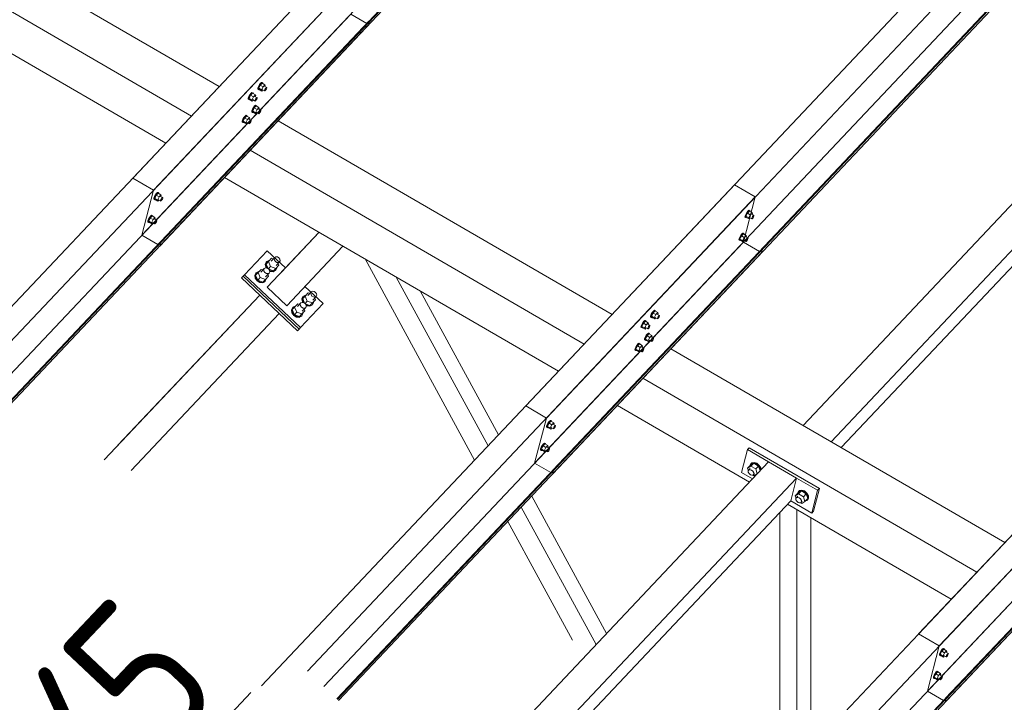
# Model space of a CAD drawing. Header units: millimetres. Extents: x -681 to 506, y -45 to 794.
# Tile 130 of 256: x -224 to -191, y 472 to 495. Entities that reach past the tile are written whole.
import ezdxf

# ---------------------------------------------------------------- set-up
doc = ezdxf.new("R2010")
doc.units = ezdxf.units.MM
doc.header["$LTSCALE"] = 0.6
doc.linetypes.add('XKITLINE00', pattern=[0])
for name, color, linetype, lineweight in [('Bolt', 7, 'Continuous', 0), ('Part', 2, 'Continuous', 0), ('PartMark', 3, 'Continuous', 0)]:
    doc.layers.add(name, color=color, linetype=linetype, lineweight=lineweight)
doc.styles.add('ISOCPEUR', font='ISOCPEUR.TTF')

msp = doc.modelspace()

# ---------------------------------------------------------------- linework, layer by layer
at = {"layer": 'Bolt', "color": 3, "linetype": 'XKITLINE00', "lineweight": 0}
for p, q in [((-215.887, 493.002), (-215.919, 492.978)), ((-215.871, 492.996), (-215.887, 493.002)), ((-216.014, 492.778), (-216.012, 492.814)), ((-216.014, 492.778), (-215.991, 492.765)), ((-215.99, 492.869), (-216.012, 492.814)), ((-215.991, 492.765), (-215.988, 492.8)), ((-215.974, 492.758), (-215.991, 492.765)), ((-215.956, 492.929), (-215.99, 492.869)), ((-215.988, 492.8), (-215.967, 492.855)), ((-215.932, 492.912), (-215.982, 492.807)), ((-215.889, 492.753), (-215.982, 492.807)), ((-215.982, 492.807), (-215.97, 492.768)), ((-215.965, 492.766), (-215.974, 492.758)), ((-215.97, 492.768), (-215.877, 492.714)), ((-215.967, 492.855), (-215.933, 492.915)), ((-215.919, 492.978), (-215.956, 492.929)), ((-215.933, 492.915), (-215.895, 492.964)), ((-215.869, 492.979), (-215.932, 492.912)), ((-215.839, 492.858), (-215.932, 492.912)), ((-215.895, 492.964), (-215.864, 492.989)), ((-215.889, 492.753), (-215.839, 492.858)), ((-215.889, 492.753), (-215.877, 492.714)), ((-215.877, 492.714), (-215.84, 492.753)), ((-215.871, 492.996), (-215.847, 492.982)), ((-215.869, 492.979), (-215.776, 492.925)), ((-215.864, 492.989), (-215.847, 492.982)), ((-215.862, 492.765), (-215.788, 492.722)), ((-215.847, 492.982), (-215.849, 492.967)), ((-215.776, 492.925), (-215.839, 492.858)), ((-215.79, 492.874), (-215.716, 492.831)), ((-215.788, 492.722), (-215.787, 492.74)), ((-215.779, 492.719), (-215.788, 492.722)), ((-215.787, 492.74), (-215.776, 492.767)), ((-215.764, 492.731), (-215.779, 492.719)), ((-215.763, 492.887), (-215.776, 492.925)), ((-215.776, 492.767), (-215.759, 492.797)), ((-215.774, 492.864), (-215.763, 492.887)), ((-215.745, 492.756), (-215.764, 492.731)), ((-215.759, 492.797), (-215.74, 492.822)), ((-215.728, 492.786), (-215.745, 492.756)), ((-215.74, 492.822), (-215.724, 492.834)), ((-215.717, 492.813), (-215.728, 492.786)), ((-215.724, 492.834), (-215.716, 492.831)), ((-215.716, 492.831), (-215.717, 492.813)), ((-216.331, 492.442), (-216.329, 492.478)), ((-216.331, 492.442), (-216.308, 492.429)), ((-216.307, 492.533), (-216.329, 492.478)), ((-216.308, 492.429), (-216.305, 492.464)), ((-216.291, 492.423), (-216.308, 492.429)), ((-216.273, 492.593), (-216.307, 492.533)), ((-216.305, 492.464), (-216.284, 492.52)), ((-216.249, 492.576), (-216.299, 492.471)), ((-216.207, 492.417), (-216.299, 492.471)), ((-216.299, 492.471), (-216.287, 492.433)), ((-216.282, 492.43), (-216.291, 492.423)), ((-216.287, 492.433), (-216.194, 492.379)), ((-216.284, 492.52), (-216.25, 492.58)), ((-216.236, 492.642), (-216.273, 492.593)), ((-216.25, 492.58), (-216.212, 492.628)), ((-216.186, 492.643), (-216.249, 492.576)), ((-216.156, 492.522), (-216.249, 492.576)), ((-216.204, 492.666), (-216.236, 492.642)), ((-216.212, 492.628), (-216.181, 492.653)), ((-216.207, 492.417), (-216.156, 492.522)), ((-216.207, 492.417), (-216.194, 492.379)), ((-216.188, 492.66), (-216.204, 492.666)), ((-216.194, 492.379), (-216.158, 492.417)), ((-216.188, 492.66), (-216.164, 492.647)), ((-216.186, 492.643), (-216.093, 492.589)), ((-216.181, 492.653), (-216.164, 492.647)), ((-216.179, 492.429), (-216.105, 492.386)), ((-216.164, 492.647), (-216.166, 492.631)), ((-216.093, 492.589), (-216.156, 492.522)), ((-216.107, 492.538), (-216.033, 492.495)), ((-216.105, 492.386), (-216.104, 492.404)), ((-216.097, 492.383), (-216.105, 492.386)), ((-216.104, 492.404), (-216.093, 492.432)), ((-216.081, 492.395), (-216.097, 492.383)), ((-216.08, 492.551), (-216.093, 492.589)), ((-216.093, 492.432), (-216.076, 492.462)), ((-216.091, 492.529), (-216.08, 492.551)), ((-216.062, 492.42), (-216.081, 492.395)), ((-216.076, 492.462), (-216.057, 492.486)), ((-216.045, 492.45), (-216.062, 492.42)), ((-216.057, 492.486), (-216.041, 492.498)), ((-216.034, 492.477), (-216.045, 492.45)), ((-216.041, 492.498), (-216.033, 492.495)), ((-216.033, 492.495), (-216.034, 492.477)), ((-216.212, 492.023), (-216.209, 492.058)), ((-216.212, 492.023), (-216.188, 492.009)), ((-216.188, 492.113), (-216.209, 492.058)), ((-216.154, 492.173), (-216.188, 492.113)), ((-216.188, 492.009), (-216.186, 492.045)), ((-216.186, 492.045), (-216.165, 492.1)), ((-216.13, 492.156), (-216.18, 492.051)), ((-216.087, 491.997), (-216.18, 492.051)), ((-216.18, 492.051), (-216.167, 492.013)), ((-216.165, 492.1), (-216.131, 492.16)), ((-216.116, 492.222), (-216.154, 492.173)), ((-216.131, 492.16), (-216.093, 492.209)), ((-216.066, 492.223), (-216.13, 492.156)), ((-216.037, 492.102), (-216.13, 492.156)), ((-216.085, 492.247), (-216.116, 492.222)), ((-216.093, 492.209), (-216.062, 492.233)), ((-216.087, 491.997), (-216.037, 492.102)), ((-216.068, 492.24), (-216.085, 492.247)), ((-216.068, 492.24), (-216.045, 492.227)), ((-216.066, 492.223), (-215.973, 492.169)), ((-216.062, 492.233), (-216.045, 492.227)), ((-216.045, 492.227), (-216.046, 492.212)), ((-215.973, 492.169), (-216.037, 492.102)), ((-215.988, 492.119), (-215.914, 492.075)), ((-215.961, 492.131), (-215.973, 492.169)), ((-215.973, 492.012), (-215.956, 492.042)), ((-215.971, 492.109), (-215.961, 492.131)), ((-215.956, 492.042), (-215.938, 492.066)), ((-215.925, 492.03), (-215.942, 492)), ((-215.938, 492.066), (-215.922, 492.079)), ((-215.915, 492.058), (-215.925, 492.03)), ((-215.922, 492.079), (-215.914, 492.075)), ((-215.914, 492.075), (-215.915, 492.058)), ((-216.529, 491.687), (-216.526, 491.722)), ((-216.505, 491.778), (-216.526, 491.722)), ((-216.471, 491.838), (-216.505, 491.778)), ((-216.505, 491.673), (-216.503, 491.709)), ((-216.503, 491.709), (-216.482, 491.764)), ((-216.447, 491.821), (-216.497, 491.715)), ((-216.404, 491.661), (-216.497, 491.715)), ((-216.497, 491.715), (-216.484, 491.677)), ((-216.482, 491.764), (-216.448, 491.824)), ((-216.433, 491.886), (-216.471, 491.838)), ((-216.448, 491.824), (-216.41, 491.873)), ((-216.383, 491.887), (-216.447, 491.821)), ((-216.354, 491.767), (-216.447, 491.821)), ((-216.402, 491.911), (-216.433, 491.886)), ((-216.41, 491.873), (-216.379, 491.897)), ((-216.404, 491.661), (-216.354, 491.767)), ((-216.385, 491.905), (-216.402, 491.911)), ((-216.385, 491.905), (-216.362, 491.891)), ((-216.383, 491.887), (-216.29, 491.834)), ((-216.379, 491.897), (-216.362, 491.891)), ((-216.362, 491.891), (-216.363, 491.876)), ((-216.29, 491.834), (-216.354, 491.767)), ((-216.305, 491.783), (-216.231, 491.74)), ((-216.278, 491.795), (-216.29, 491.834)), ((-216.29, 491.676), (-216.273, 491.706)), ((-216.288, 491.773), (-216.278, 491.795)), ((-216.273, 491.706), (-216.255, 491.73)), ((-216.242, 491.694), (-216.259, 491.664)), ((-216.255, 491.73), (-216.239, 491.743)), ((-216.232, 491.722), (-216.242, 491.694)), ((-216.239, 491.743), (-216.231, 491.74)), ((-216.231, 491.74), (-216.232, 491.722)), ((-216.172, 492.003), (-216.188, 492.009)), ((-216.162, 492.01), (-216.172, 492.003)), ((-216.167, 492.013), (-216.074, 491.959)), ((-216.087, 491.997), (-216.074, 491.959)), ((-216.074, 491.959), (-216.038, 491.997)), ((-216.06, 492.01), (-215.985, 491.967)), ((-215.985, 491.967), (-215.984, 491.984)), ((-215.977, 491.963), (-215.985, 491.967)), ((-215.984, 491.984), (-215.973, 492.012)), ((-215.961, 491.976), (-215.977, 491.963)), ((-215.942, 492), (-215.961, 491.976)), ((-216.529, 491.687), (-216.505, 491.673)), ((-216.489, 491.667), (-216.505, 491.673)), ((-216.48, 491.674), (-216.489, 491.667)), ((-216.484, 491.677), (-216.391, 491.623)), ((-216.404, 491.661), (-216.391, 491.623)), ((-216.391, 491.623), (-216.355, 491.661)), ((-216.377, 491.674), (-216.302, 491.631)), ((-216.302, 491.631), (-216.301, 491.649)), ((-216.294, 491.628), (-216.302, 491.631)), ((-216.301, 491.649), (-216.29, 491.676)), ((-216.278, 491.64), (-216.294, 491.628)), ((-216.259, 491.664), (-216.278, 491.64)), ((-219.458, 489.13), (-219.456, 489.166)), ((-219.458, 489.13), (-219.435, 489.117)), ((-219.435, 489.221), (-219.456, 489.166)), ((-219.401, 489.281), (-219.435, 489.221)), ((-219.435, 489.117), (-219.432, 489.152)), ((-219.418, 489.11), (-219.435, 489.117)), ((-219.432, 489.152), (-219.411, 489.207)), ((-219.376, 489.264), (-219.426, 489.158)), ((-219.334, 489.104), (-219.426, 489.158)), ((-219.426, 489.158), (-219.414, 489.12)), ((-219.409, 489.117), (-219.418, 489.11)), ((-219.414, 489.12), (-219.321, 489.066)), ((-219.411, 489.207), (-219.377, 489.267)), ((-219.363, 489.329), (-219.401, 489.281)), ((-219.377, 489.267), (-219.34, 489.316)), ((-219.313, 489.331), (-219.376, 489.264)), ((-219.283, 489.21), (-219.376, 489.264)), ((-219.331, 489.354), (-219.363, 489.329)), ((-219.34, 489.316), (-219.308, 489.34)), ((-219.334, 489.104), (-219.283, 489.21)), ((-219.334, 489.104), (-219.321, 489.066)), ((-219.315, 489.348), (-219.331, 489.354)), ((-219.321, 489.066), (-219.285, 489.104)), ((-219.315, 489.348), (-219.291, 489.334)), ((-219.313, 489.331), (-219.22, 489.277)), ((-219.308, 489.34), (-219.291, 489.334)), ((-219.306, 489.117), (-219.232, 489.074)), ((-219.291, 489.334), (-219.293, 489.319)), ((-219.22, 489.277), (-219.283, 489.21)), ((-219.234, 489.226), (-219.16, 489.183)), ((-219.232, 489.074), (-219.231, 489.092)), ((-219.231, 489.092), (-219.22, 489.119)), ((-219.207, 489.238), (-219.22, 489.277)), ((-219.22, 489.119), (-219.203, 489.149)), ((-219.218, 489.216), (-219.207, 489.238)), ((-219.189, 489.107), (-219.208, 489.083)), ((-219.203, 489.149), (-219.184, 489.174)), ((-219.172, 489.137), (-219.189, 489.107)), ((-219.184, 489.174), (-219.168, 489.186)), ((-219.161, 489.165), (-219.172, 489.137)), ((-219.168, 489.186), (-219.16, 489.183)), ((-219.16, 489.183), (-219.161, 489.165)), ((-219.224, 489.071), (-219.232, 489.074)), ((-219.208, 489.083), (-219.224, 489.071)), ((-199.752, 488.763), (-199.784, 488.739)), ((-199.736, 488.757), (-199.752, 488.763)), ((-219.632, 488.465), (-219.653, 488.41)), ((-219.598, 488.525), (-219.632, 488.465)), ((-219.63, 488.397), (-219.609, 488.452)), ((-219.574, 488.508), (-219.624, 488.403)), ((-219.609, 488.452), (-219.575, 488.512)), ((-219.56, 488.574), (-219.598, 488.525)), ((-219.575, 488.512), (-219.537, 488.56)), ((-219.51, 488.575), (-219.574, 488.508)), ((-219.481, 488.454), (-219.574, 488.508)), ((-219.529, 488.598), (-219.56, 488.574)), ((-219.537, 488.56), (-219.506, 488.585)), ((-219.531, 488.349), (-219.481, 488.454)), ((-219.512, 488.592), (-219.529, 488.598)), ((-219.512, 488.592), (-219.489, 488.579)), ((-219.51, 488.575), (-219.417, 488.521)), ((-219.506, 488.585), (-219.489, 488.579)), ((-219.489, 488.579), (-219.49, 488.563)), ((-219.417, 488.521), (-219.481, 488.454)), ((-219.432, 488.47), (-219.358, 488.427)), ((-219.405, 488.483), (-219.417, 488.521)), ((-219.415, 488.461), (-219.405, 488.483)), ((-199.879, 488.539), (-199.876, 488.575)), ((-199.879, 488.539), (-199.856, 488.526)), ((-199.855, 488.63), (-199.876, 488.575)), ((-199.856, 488.526), (-199.853, 488.561)), ((-199.839, 488.52), (-199.856, 488.526)), ((-199.821, 488.69), (-199.855, 488.63)), ((-199.853, 488.561), (-199.832, 488.617)), ((-199.797, 488.673), (-199.847, 488.568)), ((-199.754, 488.514), (-199.847, 488.568)), ((-199.847, 488.568), (-199.834, 488.529)), ((-199.83, 488.527), (-199.839, 488.52)), ((-199.834, 488.529), (-199.742, 488.476)), ((-199.832, 488.617), (-199.798, 488.677)), ((-199.784, 488.739), (-199.821, 488.69)), ((-199.798, 488.677), (-199.76, 488.725)), ((-199.734, 488.74), (-199.797, 488.673)), ((-199.704, 488.619), (-199.797, 488.673)), ((-199.76, 488.725), (-199.729, 488.75)), ((-199.754, 488.514), (-199.704, 488.619)), ((-199.754, 488.514), (-199.742, 488.476)), ((-199.742, 488.476), (-199.705, 488.514)), ((-199.736, 488.757), (-199.712, 488.743)), ((-199.734, 488.74), (-199.641, 488.686)), ((-199.729, 488.75), (-199.712, 488.743)), ((-199.727, 488.526), (-199.653, 488.483)), ((-199.712, 488.743), (-199.713, 488.728)), ((-199.641, 488.686), (-199.704, 488.619)), ((-199.655, 488.635), (-199.581, 488.592)), ((-199.653, 488.483), (-199.651, 488.501)), ((-199.644, 488.48), (-199.653, 488.483)), ((-199.651, 488.501), (-199.641, 488.529)), ((-199.629, 488.492), (-199.644, 488.48)), ((-199.628, 488.648), (-199.641, 488.686)), ((-199.641, 488.529), (-199.624, 488.559)), ((-199.639, 488.625), (-199.628, 488.648)), ((-199.61, 488.517), (-199.629, 488.492)), ((-199.624, 488.559), (-199.605, 488.583)), ((-199.593, 488.547), (-199.61, 488.517)), ((-199.605, 488.583), (-199.589, 488.595)), ((-199.582, 488.574), (-199.593, 488.547)), ((-199.589, 488.595), (-199.581, 488.592)), ((-199.581, 488.592), (-199.582, 488.574)), ((-219.656, 488.375), (-219.653, 488.41)), ((-219.656, 488.375), (-219.632, 488.361)), ((-219.632, 488.361), (-219.63, 488.397)), ((-219.616, 488.355), (-219.632, 488.361)), ((-219.531, 488.349), (-219.624, 488.403)), ((-219.624, 488.403), (-219.611, 488.365)), ((-219.607, 488.362), (-219.616, 488.355)), ((-219.611, 488.365), (-219.518, 488.311)), ((-219.531, 488.349), (-219.518, 488.311)), ((-219.518, 488.311), (-219.482, 488.349)), ((-219.504, 488.361), (-219.429, 488.318)), ((-219.429, 488.318), (-219.428, 488.336)), ((-219.421, 488.315), (-219.429, 488.318)), ((-219.428, 488.336), (-219.418, 488.364)), ((-219.405, 488.327), (-219.421, 488.315)), ((-219.418, 488.364), (-219.401, 488.394)), ((-219.386, 488.352), (-219.405, 488.327)), ((-219.401, 488.394), (-219.382, 488.418)), ((-219.369, 488.382), (-219.386, 488.352)), ((-219.382, 488.418), (-219.366, 488.43)), ((-219.359, 488.409), (-219.369, 488.382)), ((-219.366, 488.43), (-219.358, 488.427)), ((-219.358, 488.427), (-219.359, 488.409)), ((-200.077, 487.784), (-200.074, 487.819)), ((-200.077, 487.784), (-200.053, 487.77)), ((-200.053, 487.875), (-200.074, 487.819)), ((-200.019, 487.935), (-200.053, 487.875)), ((-200.053, 487.77), (-200.051, 487.806)), ((-200.051, 487.806), (-200.03, 487.861)), ((-199.994, 487.917), (-200.045, 487.812)), ((-199.952, 487.758), (-200.045, 487.812)), ((-200.045, 487.812), (-200.032, 487.774)), ((-200.03, 487.861), (-199.996, 487.921)), ((-199.981, 487.983), (-200.019, 487.935)), ((-199.996, 487.921), (-199.958, 487.97)), ((-199.931, 487.984), (-199.994, 487.917)), ((-199.901, 487.864), (-199.994, 487.917)), ((-199.95, 488.008), (-199.981, 487.983)), ((-199.958, 487.97), (-199.926, 487.994)), ((-199.952, 487.758), (-199.901, 487.864)), ((-199.933, 488.001), (-199.95, 488.008)), ((-199.933, 488.001), (-199.91, 487.988)), ((-199.931, 487.984), (-199.838, 487.931)), ((-199.926, 487.994), (-199.91, 487.988)), ((-199.91, 487.988), (-199.911, 487.973)), ((-199.838, 487.931), (-199.901, 487.864)), ((-199.853, 487.88), (-199.778, 487.836)), ((-199.825, 487.892), (-199.838, 487.931)), ((-199.838, 487.773), (-199.821, 487.803)), ((-199.836, 487.87), (-199.825, 487.892)), ((-199.821, 487.803), (-199.802, 487.827)), ((-199.79, 487.791), (-199.807, 487.761)), ((-199.802, 487.827), (-199.787, 487.84)), ((-199.78, 487.819), (-199.79, 487.791)), ((-199.787, 487.84), (-199.778, 487.836)), ((-199.778, 487.836), (-199.78, 487.819)), ((-200.037, 487.764), (-200.053, 487.77)), ((-200.027, 487.771), (-200.037, 487.764)), ((-200.032, 487.774), (-199.939, 487.72)), ((-199.952, 487.758), (-199.939, 487.72)), ((-199.939, 487.72), (-199.903, 487.758)), ((-199.925, 487.771), (-199.85, 487.728)), ((-199.85, 487.728), (-199.849, 487.745)), ((-199.842, 487.725), (-199.85, 487.728)), ((-199.849, 487.745), (-199.838, 487.773)), ((-199.826, 487.737), (-199.842, 487.725)), ((-199.807, 487.761), (-199.826, 487.737)), ((-215.557, 487.174), (-215.657, 487.068)), ((-215.567, 487.083), (-215.452, 487.205)), ((-215.5, 487.154), (-215.557, 487.174)), ((-215.47, 487.164), (-215.452, 487.205)), ((-215.461, 487.114), (-215.47, 487.164)), ((-215.452, 487.205), (-215.412, 487.225)), ((-215.412, 487.225), (-215.361, 487.219)), ((-215.361, 487.219), (-215.313, 487.19)), ((-215.313, 487.19), (-215.281, 487.143)), ((-215.281, 487.143), (-215.272, 487.093)), ((-215.903, 486.808), (-216.003, 486.702)), ((-215.912, 486.717), (-215.797, 486.838)), ((-215.846, 486.787), (-215.903, 486.808)), ((-215.815, 486.798), (-215.797, 486.838)), ((-215.797, 486.838), (-215.758, 486.859)), ((-215.73, 487.047), (-215.763, 486.972)), ((-215.763, 486.972), (-215.748, 486.879)), ((-215.758, 486.859), (-215.707, 486.853)), ((-215.748, 486.988), (-215.715, 487.063)), ((-215.733, 486.895), (-215.748, 486.988)), ((-215.748, 486.879), (-215.731, 486.856)), ((-215.737, 486.984), (-215.657, 487.068)), ((-215.672, 486.831), (-215.737, 486.984)), ((-215.7, 486.849), (-215.733, 486.895)), ((-215.73, 487.047), (-215.715, 487.063)), ((-215.715, 487.063), (-215.642, 487.101)), ((-215.707, 486.853), (-215.659, 486.823)), ((-215.659, 486.823), (-215.586, 486.901)), ((-215.659, 486.823), (-215.626, 486.777)), ((-215.657, 487.068), (-215.586, 486.901)), ((-215.65, 486.811), (-215.494, 486.755)), ((-215.642, 487.101), (-215.628, 487.099)), ((-215.586, 486.901), (-215.415, 486.839)), ((-215.494, 486.755), (-215.415, 486.839)), ((-215.429, 487.067), (-215.461, 487.114)), ((-215.38, 487.037), (-215.429, 487.067)), ((-215.383, 486.856), (-215.416, 486.781)), ((-215.415, 486.839), (-215.315, 486.945)), ((-215.405, 486.93), (-215.29, 487.052)), ((-215.385, 486.87), (-215.383, 486.856)), ((-215.33, 487.032), (-215.38, 487.037)), ((-215.315, 486.945), (-215.338, 487.001)), ((-215.29, 487.052), (-215.33, 487.032)), ((-215.272, 487.093), (-215.29, 487.052)), ((-216.076, 486.681), (-216.109, 486.606)), ((-216.109, 486.606), (-216.094, 486.513)), ((-216.094, 486.622), (-216.061, 486.697)), ((-216.079, 486.529), (-216.094, 486.622)), ((-216.094, 486.513), (-216.033, 486.427)), ((-216.083, 486.617), (-216.003, 486.702)), ((-216.011, 486.45), (-216.083, 486.617)), ((-216.018, 486.443), (-216.079, 486.529)), ((-216.076, 486.681), (-216.061, 486.697)), ((-216.061, 486.697), (-215.988, 486.734)), ((-215.931, 486.535), (-216.011, 486.45)), ((-216.003, 486.702), (-215.931, 486.535)), ((-215.988, 486.734), (-215.974, 486.733)), ((-215.931, 486.535), (-215.76, 486.473)), ((-215.807, 486.747), (-215.815, 486.798)), ((-215.774, 486.701), (-215.807, 486.747)), ((-215.726, 486.671), (-215.774, 486.701)), ((-215.729, 486.49), (-215.762, 486.415)), ((-215.76, 486.473), (-215.661, 486.579)), ((-215.751, 486.564), (-215.636, 486.686)), ((-215.731, 486.504), (-215.729, 486.49)), ((-215.676, 486.666), (-215.726, 486.671)), ((-215.661, 486.579), (-215.684, 486.635)), ((-215.636, 486.686), (-215.676, 486.666)), ((-215.618, 486.727), (-215.636, 486.686)), ((-215.631, 486.783), (-215.583, 486.754)), ((-215.626, 486.777), (-215.618, 486.727)), ((-215.622, 486.753), (-215.598, 486.738)), ((-215.598, 486.738), (-215.505, 486.728)), ((-215.49, 486.743), (-215.583, 486.754)), ((-215.505, 486.728), (-215.431, 486.765)), ((-215.416, 486.781), (-215.49, 486.743)), ((-215.431, 486.765), (-215.416, 486.781)), ((-216.033, 486.427), (-215.944, 486.372)), ((-215.929, 486.387), (-216.018, 486.443)), ((-216.011, 486.45), (-215.84, 486.388)), ((-215.944, 486.372), (-215.85, 486.361)), ((-215.835, 486.377), (-215.929, 486.387)), ((-215.85, 486.361), (-215.777, 486.399)), ((-215.84, 486.388), (-215.76, 486.473)), ((-215.762, 486.415), (-215.835, 486.377)), ((-215.777, 486.399), (-215.762, 486.415)), ((-214.518, 485.903), (-214.552, 485.828)), ((-214.552, 485.828), (-214.536, 485.735)), ((-214.537, 485.844), (-214.503, 485.919)), ((-214.521, 485.751), (-214.537, 485.844)), ((-214.525, 485.839), (-214.445, 485.924)), ((-214.46, 485.687), (-214.525, 485.839)), ((-214.518, 485.903), (-214.503, 485.919)), ((-214.503, 485.919), (-214.43, 485.957)), ((-214.345, 486.03), (-214.445, 485.924)), ((-214.445, 485.924), (-214.374, 485.757)), ((-214.43, 485.957), (-214.416, 485.955)), ((-214.355, 485.939), (-214.24, 486.061)), ((-214.288, 486.009), (-214.345, 486.03)), ((-214.258, 486.02), (-214.24, 486.061)), ((-214.249, 485.97), (-214.258, 486.02)), ((-214.217, 485.923), (-214.249, 485.97)), ((-214.24, 486.061), (-214.2, 486.081)), ((-214.169, 485.893), (-214.217, 485.923)), ((-214.2, 486.081), (-214.149, 486.075)), ((-214.193, 485.786), (-214.078, 485.908)), ((-214.118, 485.888), (-214.169, 485.893)), ((-214.149, 486.075), (-214.101, 486.045)), ((-214.103, 485.801), (-214.127, 485.857)), ((-214.078, 485.908), (-214.118, 485.888)), ((-214.101, 486.045), (-214.069, 485.999)), ((-214.06, 485.949), (-214.078, 485.908)), ((-214.069, 485.999), (-214.06, 485.949)), ((-214.864, 485.537), (-214.897, 485.461)), ((-214.882, 485.477), (-214.849, 485.553)), ((-214.871, 485.473), (-214.791, 485.558)), ((-214.864, 485.537), (-214.849, 485.553)), ((-214.849, 485.553), (-214.776, 485.59)), ((-214.691, 485.664), (-214.791, 485.558)), ((-214.791, 485.558), (-214.72, 485.39)), ((-214.776, 485.59), (-214.762, 485.589)), ((-214.701, 485.572), (-214.586, 485.694)), ((-214.634, 485.643), (-214.691, 485.664)), ((-214.604, 485.653), (-214.586, 485.694)), ((-214.595, 485.603), (-214.604, 485.653)), ((-214.563, 485.557), (-214.595, 485.603)), ((-214.586, 485.694), (-214.546, 485.714)), ((-214.514, 485.527), (-214.563, 485.557)), ((-214.546, 485.714), (-214.495, 485.709)), ((-214.539, 485.42), (-214.424, 485.542)), ((-214.536, 485.735), (-214.52, 485.712)), ((-214.489, 485.705), (-214.521, 485.751)), ((-214.464, 485.521), (-214.514, 485.527)), ((-214.495, 485.709), (-214.447, 485.679)), ((-214.424, 485.542), (-214.464, 485.521)), ((-214.447, 485.679), (-214.374, 485.757)), ((-214.447, 485.679), (-214.415, 485.633)), ((-214.439, 485.667), (-214.283, 485.611)), ((-214.406, 485.582), (-214.424, 485.542)), ((-214.419, 485.639), (-214.371, 485.61)), ((-214.415, 485.633), (-214.406, 485.582)), ((-214.411, 485.609), (-214.386, 485.594)), ((-214.386, 485.594), (-214.293, 485.583)), ((-214.374, 485.757), (-214.203, 485.695)), ((-214.278, 485.599), (-214.371, 485.61)), ((-214.293, 485.583), (-214.219, 485.621)), ((-214.283, 485.611), (-214.203, 485.695)), ((-214.204, 485.637), (-214.278, 485.599)), ((-214.219, 485.621), (-214.204, 485.637)), ((-214.171, 485.712), (-214.204, 485.637)), ((-214.203, 485.695), (-214.103, 485.801)), ((-214.173, 485.726), (-214.171, 485.712)), ((-214.897, 485.461), (-214.882, 485.368)), ((-214.867, 485.384), (-214.882, 485.477)), ((-214.882, 485.368), (-214.821, 485.283)), ((-214.8, 485.306), (-214.871, 485.473)), ((-214.806, 485.299), (-214.867, 485.384)), ((-214.821, 485.283), (-214.732, 485.227)), ((-214.717, 485.243), (-214.806, 485.299)), ((-214.72, 485.39), (-214.8, 485.306)), ((-214.8, 485.306), (-214.628, 485.244)), ((-214.732, 485.227), (-214.639, 485.217)), ((-214.72, 485.39), (-214.549, 485.329)), ((-214.624, 485.233), (-214.717, 485.243)), ((-214.639, 485.217), (-214.565, 485.255)), ((-214.628, 485.244), (-214.549, 485.329)), ((-214.55, 485.27), (-214.624, 485.233)), ((-214.565, 485.255), (-214.55, 485.27)), ((-214.517, 485.346), (-214.55, 485.27)), ((-214.549, 485.329), (-214.449, 485.435)), ((-214.519, 485.36), (-214.517, 485.346)), ((-214.449, 485.435), (-214.472, 485.49)), ((-203.006, 485.227), (-203.004, 485.262)), ((-203.006, 485.227), (-202.983, 485.213)), ((-202.982, 485.318), (-203.004, 485.262)), ((-202.983, 485.213), (-202.98, 485.249)), ((-202.966, 485.207), (-202.983, 485.213)), ((-202.948, 485.378), (-202.982, 485.318)), ((-202.98, 485.249), (-202.959, 485.304)), ((-202.924, 485.361), (-202.974, 485.255)), ((-202.881, 485.201), (-202.974, 485.255)), ((-202.974, 485.255), (-202.961, 485.217)), ((-202.957, 485.214), (-202.966, 485.207)), ((-202.961, 485.217), (-202.869, 485.163)), ((-202.959, 485.304), (-202.925, 485.364)), ((-202.911, 485.426), (-202.948, 485.378)), ((-202.925, 485.364), (-202.887, 485.413)), ((-202.861, 485.428), (-202.924, 485.361)), ((-202.831, 485.307), (-202.924, 485.361)), ((-202.879, 485.451), (-202.911, 485.426)), ((-202.887, 485.413), (-202.856, 485.437)), ((-202.881, 485.201), (-202.831, 485.307)), ((-202.881, 485.201), (-202.869, 485.163)), ((-202.863, 485.445), (-202.879, 485.451)), ((-202.869, 485.163), (-202.832, 485.201)), ((-202.863, 485.445), (-202.839, 485.431)), ((-202.861, 485.428), (-202.768, 485.374)), ((-202.856, 485.437), (-202.839, 485.431)), ((-202.854, 485.214), (-202.78, 485.171)), ((-202.839, 485.431), (-202.84, 485.416)), ((-202.768, 485.374), (-202.831, 485.307)), ((-202.782, 485.323), (-202.708, 485.28)), ((-202.78, 485.171), (-202.778, 485.189)), ((-202.778, 485.189), (-202.768, 485.216)), ((-202.756, 485.18), (-202.771, 485.168)), ((-202.755, 485.335), (-202.768, 485.374)), ((-202.768, 485.216), (-202.751, 485.246)), ((-202.766, 485.313), (-202.755, 485.335)), ((-202.737, 485.204), (-202.756, 485.18)), ((-202.751, 485.246), (-202.732, 485.271)), ((-202.72, 485.234), (-202.737, 485.204)), ((-202.732, 485.271), (-202.716, 485.283)), ((-202.709, 485.262), (-202.72, 485.234)), ((-202.716, 485.283), (-202.708, 485.28)), ((-202.708, 485.28), (-202.709, 485.262)), ((-203.323, 484.891), (-203.321, 484.927)), ((-203.323, 484.891), (-203.3, 484.878)), ((-203.299, 484.982), (-203.321, 484.927)), ((-203.3, 484.878), (-203.297, 484.913)), ((-203.283, 484.871), (-203.3, 484.878)), ((-203.265, 485.042), (-203.299, 484.982)), ((-203.297, 484.913), (-203.276, 484.968)), ((-203.241, 485.025), (-203.291, 484.919)), ((-203.198, 484.866), (-203.291, 484.919)), ((-203.291, 484.919), (-203.279, 484.881)), ((-203.274, 484.879), (-203.283, 484.871)), ((-203.279, 484.881), (-203.186, 484.827)), ((-203.276, 484.968), (-203.242, 485.028)), ((-203.228, 485.091), (-203.265, 485.042)), ((-203.242, 485.028), (-203.204, 485.077)), ((-203.178, 485.092), (-203.241, 485.025)), ((-203.148, 484.971), (-203.241, 485.025)), ((-203.196, 485.115), (-203.228, 485.091)), ((-203.204, 485.077), (-203.173, 485.102)), ((-203.198, 484.866), (-203.148, 484.971)), ((-203.198, 484.866), (-203.186, 484.827)), ((-203.18, 485.109), (-203.196, 485.115)), ((-203.186, 484.827), (-203.149, 484.866)), ((-203.18, 485.109), (-203.156, 485.095)), ((-203.178, 485.092), (-203.085, 485.038)), ((-203.173, 485.102), (-203.156, 485.095)), ((-203.171, 484.878), (-203.097, 484.835)), ((-203.156, 485.095), (-203.158, 485.08)), ((-203.085, 485.038), (-203.148, 484.971)), ((-203.099, 484.987), (-203.025, 484.944)), ((-203.097, 484.835), (-203.095, 484.853)), ((-203.095, 484.853), (-203.085, 484.88)), ((-203.072, 485), (-203.085, 485.038)), ((-203.085, 484.88), (-203.068, 484.91)), ((-203.083, 484.977), (-203.072, 485)), ((-203.054, 484.868), (-203.073, 484.844)), ((-203.068, 484.91), (-203.049, 484.935)), ((-203.037, 484.898), (-203.054, 484.868)), ((-203.049, 484.935), (-203.033, 484.947)), ((-203.026, 484.926), (-203.037, 484.898)), ((-203.033, 484.947), (-203.025, 484.944)), ((-203.025, 484.944), (-203.026, 484.926)), ((-202.771, 485.168), (-202.78, 485.171)), ((-203.18, 484.562), (-203.201, 484.507)), ((-203.146, 484.622), (-203.18, 484.562)), ((-203.178, 484.493), (-203.157, 484.549)), ((-203.121, 484.605), (-203.172, 484.5)), ((-203.157, 484.549), (-203.123, 484.609)), ((-203.108, 484.671), (-203.146, 484.622)), ((-203.123, 484.609), (-203.085, 484.657)), ((-203.058, 484.672), (-203.121, 484.605)), ((-203.029, 484.551), (-203.121, 484.605)), ((-203.077, 484.695), (-203.108, 484.671)), ((-203.088, 484.832), (-203.097, 484.835)), ((-203.073, 484.844), (-203.088, 484.832)), ((-203.085, 484.657), (-203.053, 484.682)), ((-203.079, 484.446), (-203.029, 484.551)), ((-203.06, 484.689), (-203.077, 484.695)), ((-203.06, 484.689), (-203.037, 484.676)), ((-203.058, 484.672), (-202.965, 484.618)), ((-203.053, 484.682), (-203.037, 484.676)), ((-203.037, 484.676), (-203.038, 484.66)), ((-202.965, 484.618), (-203.029, 484.551)), ((-202.98, 484.567), (-202.905, 484.524)), ((-202.952, 484.58), (-202.965, 484.618)), ((-202.963, 484.558), (-202.952, 484.58)), ((-202.93, 484.515), (-202.914, 484.527)), ((-202.914, 484.527), (-202.905, 484.524)), ((-202.905, 484.524), (-202.907, 484.506)), ((-203.497, 484.226), (-203.518, 484.171)), ((-203.463, 484.286), (-203.497, 484.226)), ((-203.495, 484.158), (-203.474, 484.213)), ((-203.438, 484.269), (-203.489, 484.164)), ((-203.474, 484.213), (-203.44, 484.273)), ((-203.425, 484.335), (-203.463, 484.286)), ((-203.44, 484.273), (-203.402, 484.322)), ((-203.375, 484.336), (-203.438, 484.269)), ((-203.346, 484.215), (-203.438, 484.269)), ((-203.394, 484.36), (-203.425, 484.335)), ((-203.402, 484.322), (-203.371, 484.346)), ((-203.396, 484.11), (-203.346, 484.215)), ((-203.377, 484.353), (-203.394, 484.36)), ((-203.377, 484.353), (-203.354, 484.34)), ((-203.375, 484.336), (-203.282, 484.282)), ((-203.371, 484.346), (-203.354, 484.34)), ((-203.354, 484.34), (-203.355, 484.324)), ((-203.282, 484.282), (-203.346, 484.215)), ((-203.297, 484.231), (-203.223, 484.188)), ((-203.269, 484.244), (-203.282, 484.282)), ((-203.28, 484.222), (-203.269, 484.244)), ((-203.204, 484.471), (-203.201, 484.507)), ((-203.204, 484.471), (-203.18, 484.458)), ((-203.18, 484.458), (-203.178, 484.493)), ((-203.164, 484.452), (-203.18, 484.458)), ((-203.079, 484.446), (-203.172, 484.5)), ((-203.172, 484.5), (-203.159, 484.461)), ((-203.154, 484.459), (-203.164, 484.452)), ((-203.159, 484.461), (-203.066, 484.408)), ((-203.079, 484.446), (-203.066, 484.408)), ((-203.066, 484.408), (-203.03, 484.446)), ((-203.052, 484.458), (-202.977, 484.415)), ((-202.977, 484.415), (-202.976, 484.433)), ((-202.969, 484.412), (-202.977, 484.415)), ((-202.976, 484.433), (-202.965, 484.461)), ((-202.953, 484.424), (-202.969, 484.412)), ((-202.965, 484.461), (-202.948, 484.491)), ((-202.934, 484.449), (-202.953, 484.424)), ((-202.948, 484.491), (-202.93, 484.515)), ((-202.917, 484.479), (-202.934, 484.449)), ((-202.907, 484.506), (-202.917, 484.479)), ((-203.521, 484.136), (-203.518, 484.171)), ((-203.521, 484.136), (-203.497, 484.122)), ((-203.497, 484.122), (-203.495, 484.158)), ((-203.481, 484.116), (-203.497, 484.122)), ((-203.396, 484.11), (-203.489, 484.164)), ((-203.489, 484.164), (-203.476, 484.126)), ((-203.471, 484.123), (-203.481, 484.116)), ((-203.476, 484.126), (-203.383, 484.072)), ((-203.396, 484.11), (-203.383, 484.072)), ((-203.383, 484.072), (-203.347, 484.11)), ((-203.369, 484.123), (-203.294, 484.079)), ((-203.294, 484.079), (-203.293, 484.097)), ((-203.286, 484.076), (-203.294, 484.079)), ((-203.293, 484.097), (-203.282, 484.125)), ((-203.27, 484.089), (-203.286, 484.076)), ((-203.282, 484.125), (-203.265, 484.155)), ((-203.251, 484.113), (-203.27, 484.089)), ((-203.265, 484.155), (-203.247, 484.179)), ((-203.234, 484.143), (-203.251, 484.113)), ((-203.247, 484.179), (-203.231, 484.191)), ((-203.224, 484.17), (-203.234, 484.143)), ((-203.231, 484.191), (-203.223, 484.188)), ((-203.223, 484.188), (-203.224, 484.17)), ((-206.45, 481.579), (-206.448, 481.614)), ((-206.426, 481.669), (-206.448, 481.614)), ((-206.427, 481.565), (-206.424, 481.601)), ((-206.392, 481.729), (-206.426, 481.669)), ((-206.424, 481.601), (-206.403, 481.656)), ((-206.368, 481.712), (-206.418, 481.607)), ((-206.326, 481.553), (-206.418, 481.607)), ((-206.418, 481.607), (-206.406, 481.569)), ((-206.403, 481.656), (-206.369, 481.716)), ((-206.355, 481.778), (-206.392, 481.729)), ((-206.369, 481.716), (-206.331, 481.765)), ((-206.305, 481.779), (-206.368, 481.712)), ((-206.275, 481.658), (-206.368, 481.712)), ((-206.323, 481.803), (-206.355, 481.778)), ((-206.331, 481.765), (-206.3, 481.789)), ((-206.326, 481.553), (-206.275, 481.658)), ((-206.307, 481.796), (-206.323, 481.803)), ((-206.307, 481.796), (-206.283, 481.783)), ((-206.305, 481.779), (-206.212, 481.725)), ((-206.3, 481.789), (-206.283, 481.783)), ((-206.283, 481.783), (-206.285, 481.768)), ((-206.212, 481.725), (-206.275, 481.658)), ((-206.226, 481.674), (-206.152, 481.631)), ((-206.199, 481.687), (-206.212, 481.725)), ((-206.212, 481.568), (-206.195, 481.598)), ((-206.21, 481.665), (-206.199, 481.687)), ((-206.195, 481.598), (-206.176, 481.622)), ((-206.176, 481.622), (-206.16, 481.635)), ((-206.153, 481.614), (-206.164, 481.586)), ((-206.16, 481.635), (-206.152, 481.631)), ((-206.152, 481.631), (-206.153, 481.614)), ((-206.45, 481.579), (-206.427, 481.565)), ((-206.41, 481.559), (-206.427, 481.565)), ((-206.401, 481.566), (-206.41, 481.559)), ((-206.406, 481.569), (-206.313, 481.515)), ((-206.326, 481.553), (-206.313, 481.515)), ((-206.313, 481.515), (-206.276, 481.553)), ((-206.298, 481.566), (-206.224, 481.523)), ((-206.224, 481.523), (-206.223, 481.54)), ((-206.216, 481.519), (-206.224, 481.523)), ((-206.223, 481.54), (-206.212, 481.568)), ((-206.2, 481.532), (-206.216, 481.519)), ((-206.181, 481.556), (-206.2, 481.532)), ((-206.164, 481.586), (-206.181, 481.556)), ((-206.59, 480.974), (-206.624, 480.914)), ((-206.566, 480.957), (-206.616, 480.852)), ((-206.601, 480.9), (-206.567, 480.96)), ((-206.552, 481.023), (-206.59, 480.974)), ((-206.567, 480.96), (-206.529, 481.009)), ((-206.502, 481.024), (-206.566, 480.957)), ((-206.473, 480.903), (-206.566, 480.957)), ((-206.521, 481.047), (-206.552, 481.023)), ((-206.529, 481.009), (-206.498, 481.034)), ((-206.504, 481.041), (-206.521, 481.047)), ((-206.504, 481.041), (-206.481, 481.027)), ((-206.502, 481.024), (-206.409, 480.97)), ((-206.498, 481.034), (-206.481, 481.027)), ((-206.481, 481.027), (-206.482, 481.012)), ((-206.409, 480.97), (-206.473, 480.903)), ((-206.397, 480.932), (-206.409, 480.97)), ((-206.648, 480.823), (-206.645, 480.859)), ((-206.648, 480.823), (-206.624, 480.81)), ((-206.624, 480.914), (-206.645, 480.859)), ((-206.624, 480.81), (-206.622, 480.845)), ((-206.608, 480.803), (-206.624, 480.81)), ((-206.622, 480.845), (-206.601, 480.9)), ((-206.523, 480.798), (-206.616, 480.852)), ((-206.616, 480.852), (-206.603, 480.813)), ((-206.599, 480.811), (-206.608, 480.803)), ((-206.603, 480.813), (-206.51, 480.759)), ((-206.523, 480.798), (-206.473, 480.903)), ((-206.523, 480.798), (-206.51, 480.759)), ((-206.51, 480.759), (-206.474, 480.798)), ((-206.496, 480.81), (-206.421, 480.767)), ((-206.424, 480.919), (-206.35, 480.876)), ((-206.421, 480.767), (-206.42, 480.785)), ((-206.413, 480.764), (-206.421, 480.767)), ((-206.42, 480.785), (-206.409, 480.812)), ((-206.397, 480.776), (-206.413, 480.764)), ((-206.409, 480.812), (-206.392, 480.842)), ((-206.407, 480.909), (-206.397, 480.932)), ((-206.378, 480.8), (-206.397, 480.776)), ((-206.392, 480.842), (-206.374, 480.867)), ((-206.361, 480.83), (-206.378, 480.8)), ((-206.374, 480.867), (-206.358, 480.879)), ((-206.351, 480.858), (-206.361, 480.83)), ((-206.358, 480.879), (-206.35, 480.876)), ((-206.35, 480.876), (-206.351, 480.858)), ((-199.793, 480.221), (-199.701, 480.318)), ((-199.793, 480.221), (-199.683, 480.287)), ((-199.711, 480.325), (-199.67, 480.381)), ((-199.711, 480.308), (-199.711, 480.325)), ((-199.59, 480.385), (-199.701, 480.318)), ((-199.683, 480.287), (-199.59, 480.385)), ((-199.522, 480.194), (-199.683, 480.287)), ((-199.67, 480.381), (-199.653, 480.399)), ((-199.67, 480.381), (-199.594, 480.396)), ((-199.577, 480.414), (-199.653, 480.399)), ((-199.594, 480.396), (-199.503, 480.365)), ((-199.43, 480.291), (-199.59, 480.385)), ((-199.486, 480.383), (-199.577, 480.414)), ((-199.522, 480.194), (-199.43, 480.291)), ((-199.503, 480.365), (-199.422, 480.296)), ((-199.405, 480.314), (-199.486, 480.383)), ((-199.379, 480.131), (-199.43, 480.291)), ((-199.422, 480.296), (-199.372, 480.208)), ((-199.355, 480.227), (-199.405, 480.314)), ((-199.767, 480.138), (-199.793, 480.221)), ((-199.771, 480.132), (-199.749, 480.163)), ((-199.768, 480.087), (-199.771, 480.132)), ((-199.741, 480.04), (-199.768, 480.087)), ((-199.749, 480.163), (-199.702, 480.212)), ((-199.749, 480.163), (-199.707, 480.171)), ((-199.698, 480.003), (-199.741, 480.04)), ((-199.707, 480.171), (-199.658, 480.154)), ((-199.649, 479.986), (-199.698, 480.003)), ((-199.658, 480.154), (-199.614, 480.117)), ((-199.607, 479.994), (-199.649, 479.986)), ((-199.622, 479.991), (-199.581, 479.967)), ((-199.614, 480.117), (-199.588, 480.069)), ((-199.607, 479.994), (-199.561, 480.043)), ((-199.585, 480.024), (-199.607, 479.994)), ((-199.588, 480.069), (-199.585, 480.024)), ((-199.581, 479.967), (-199.471, 480.034)), ((-199.471, 480.034), (-199.522, 480.194)), ((-199.372, 480.208), (-199.369, 480.142)), ((-199.351, 480.16), (-199.355, 480.227)), ((-198.213, 479.304), (-198.121, 479.401)), ((-198.213, 479.304), (-198.103, 479.37)), ((-198.132, 479.408), (-198.091, 479.464)), ((-198.131, 479.391), (-198.132, 479.408)), ((-198.011, 479.468), (-198.121, 479.401)), ((-198.103, 479.37), (-198.011, 479.468)), ((-198.103, 479.37), (-197.942, 479.277)), ((-198.091, 479.464), (-198.073, 479.483)), ((-198.091, 479.464), (-198.014, 479.479)), ((-197.997, 479.497), (-198.073, 479.483)), ((-198.014, 479.479), (-197.924, 479.448)), ((-197.85, 479.375), (-198.011, 479.468)), ((-197.906, 479.466), (-197.997, 479.497)), ((-197.942, 479.277), (-197.85, 479.375)), ((-197.924, 479.448), (-197.842, 479.379)), ((-197.825, 479.397), (-197.906, 479.466)), ((-197.799, 479.214), (-197.85, 479.375)), ((-197.842, 479.379), (-197.793, 479.291)), ((-197.776, 479.31), (-197.825, 479.397)), ((-197.771, 479.226), (-197.776, 479.31)), ((-198.187, 479.221), (-198.213, 479.304)), ((-198.191, 479.215), (-198.169, 479.246)), ((-198.189, 479.17), (-198.191, 479.215)), ((-198.162, 479.123), (-198.189, 479.17)), ((-198.169, 479.246), (-198.123, 479.295)), ((-198.169, 479.246), (-198.128, 479.254)), ((-198.118, 479.086), (-198.162, 479.123)), ((-198.128, 479.254), (-198.079, 479.237)), ((-198.069, 479.069), (-198.118, 479.086)), ((-198.079, 479.237), (-198.035, 479.2)), ((-198.028, 479.077), (-198.069, 479.069)), ((-198.043, 479.074), (-198.001, 479.05)), ((-198.035, 479.2), (-198.008, 479.152)), ((-198.028, 479.077), (-197.982, 479.126)), ((-198.005, 479.107), (-198.028, 479.077)), ((-198.008, 479.152), (-198.005, 479.107)), ((-198.001, 479.05), (-197.891, 479.117)), ((-197.891, 479.117), (-197.942, 479.277)), ((-197.891, 479.117), (-197.799, 479.214)), ((-197.829, 479.152), (-197.865, 479.145)), ((-197.788, 479.208), (-197.829, 479.152)), ((-197.829, 479.152), (-197.812, 479.17)), ((-197.812, 479.17), (-197.771, 479.226)), ((-197.793, 479.291), (-197.788, 479.208)), ((-193.418, 474.118), (-193.44, 474.063)), ((-193.384, 474.178), (-193.418, 474.118)), ((-193.416, 474.049), (-193.395, 474.105)), ((-193.36, 474.161), (-193.41, 474.056)), ((-193.395, 474.105), (-193.361, 474.165)), ((-193.347, 474.227), (-193.384, 474.178)), ((-193.361, 474.165), (-193.323, 474.213)), ((-193.297, 474.228), (-193.36, 474.161)), ((-193.267, 474.107), (-193.36, 474.161)), ((-193.315, 474.251), (-193.347, 474.227)), ((-193.323, 474.213), (-193.292, 474.238)), ((-193.317, 474.002), (-193.267, 474.107)), ((-193.299, 474.245), (-193.315, 474.251)), ((-193.299, 474.245), (-193.275, 474.232)), ((-193.297, 474.228), (-193.204, 474.174)), ((-193.292, 474.238), (-193.275, 474.232)), ((-193.275, 474.232), (-193.276, 474.216)), ((-193.204, 474.174), (-193.267, 474.107)), ((-193.218, 474.123), (-193.144, 474.08)), ((-193.191, 474.136), (-193.204, 474.174)), ((-193.202, 474.113), (-193.191, 474.136)), ((-193.442, 474.027), (-193.44, 474.063)), ((-193.442, 474.027), (-193.419, 474.014)), ((-193.419, 474.014), (-193.416, 474.049)), ((-193.402, 474.008), (-193.419, 474.014)), ((-193.317, 474.002), (-193.41, 474.056)), ((-193.41, 474.056), (-193.398, 474.017)), ((-193.393, 474.015), (-193.402, 474.008)), ((-193.398, 474.017), (-193.305, 473.964)), ((-193.317, 474.002), (-193.305, 473.964)), ((-193.305, 473.964), (-193.268, 474.002)), ((-193.29, 474.014), (-193.216, 473.971)), ((-193.216, 473.971), (-193.214, 473.989)), ((-193.207, 473.968), (-193.216, 473.971)), ((-193.214, 473.989), (-193.204, 474.017)), ((-193.192, 473.98), (-193.207, 473.968)), ((-193.204, 474.017), (-193.187, 474.047)), ((-193.173, 474.005), (-193.192, 473.98)), ((-193.187, 474.047), (-193.168, 474.071)), ((-193.156, 474.035), (-193.173, 474.005)), ((-193.168, 474.071), (-193.152, 474.083)), ((-193.145, 474.062), (-193.156, 474.035)), ((-193.152, 474.083), (-193.144, 474.08)), ((-193.144, 474.08), (-193.145, 474.062)), ((-193.544, 473.471), (-193.582, 473.423)), ((-193.559, 473.409), (-193.521, 473.458)), ((-193.494, 473.472), (-193.557, 473.405)), ((-193.513, 473.496), (-193.544, 473.471)), ((-193.521, 473.458), (-193.49, 473.482)), ((-193.496, 473.489), (-193.513, 473.496)), ((-193.496, 473.489), (-193.473, 473.476)), ((-193.494, 473.472), (-193.401, 473.419)), ((-193.49, 473.482), (-193.473, 473.476)), ((-193.473, 473.476), (-193.474, 473.461)), ((-193.64, 473.272), (-193.637, 473.307)), ((-193.64, 473.272), (-193.616, 473.258)), ((-193.616, 473.363), (-193.637, 473.307)), ((-193.582, 473.423), (-193.616, 473.363)), ((-193.616, 473.258), (-193.614, 473.294)), ((-193.6, 473.252), (-193.616, 473.258)), ((-193.614, 473.294), (-193.593, 473.349)), ((-193.557, 473.405), (-193.608, 473.3)), ((-193.515, 473.246), (-193.608, 473.3)), ((-193.608, 473.3), (-193.595, 473.262)), ((-193.59, 473.259), (-193.6, 473.252)), ((-193.595, 473.262), (-193.502, 473.208)), ((-193.593, 473.349), (-193.559, 473.409)), ((-193.465, 473.352), (-193.557, 473.405)), ((-193.515, 473.246), (-193.465, 473.352)), ((-193.515, 473.246), (-193.502, 473.208)), ((-193.502, 473.208), (-193.466, 473.246)), ((-193.488, 473.259), (-193.413, 473.216)), ((-193.401, 473.419), (-193.465, 473.352)), ((-193.416, 473.368), (-193.342, 473.325)), ((-193.413, 473.216), (-193.412, 473.233)), ((-193.405, 473.213), (-193.413, 473.216)), ((-193.412, 473.233), (-193.401, 473.261)), ((-193.389, 473.225), (-193.405, 473.213)), ((-193.388, 473.38), (-193.401, 473.419)), ((-193.401, 473.261), (-193.384, 473.291)), ((-193.399, 473.358), (-193.388, 473.38)), ((-193.37, 473.249), (-193.389, 473.225)), ((-193.384, 473.291), (-193.366, 473.315)), ((-193.353, 473.279), (-193.37, 473.249)), ((-193.366, 473.315), (-193.35, 473.328)), ((-193.343, 473.307), (-193.353, 473.279)), ((-193.35, 473.328), (-193.342, 473.325)), ((-193.342, 473.325), (-193.343, 473.307))]:
    msp.add_line(p, q, dxfattribs=at)
at = {"layer": 'Part', "color": 2, "linetype": 'XKITLINE00', "lineweight": 0}
for p, q in [((-219.461, 489.433), (-180.264, 530.953)), ((-180.655, 529.457), (-219.852, 487.937)), ((-180.054, 529.221), (-219.25, 487.701)), ((-180.035, 529.21), (-219.231, 487.69)), ((-219.261, 487.577), (-180.065, 529.097)), ((-193.445, 474.331), (-154.248, 515.851)), ((-154.639, 514.355), (-193.836, 472.835)), ((-193.245, 472.475), (-154.049, 513.994)), ((-154.038, 514.118), (-193.234, 472.599)), ((-154.019, 514.108), (-193.215, 472.588)), ((-204.481, 506.428), (-220.148, 489.833)), ((-228.349, 499.28), (-217.29, 492.86)), ((-191.473, 498.877), (-207.14, 482.281)), ((-229.272, 498.304), (-218.212, 491.883)), ((-230.121, 497.404), (-219.061, 490.984)), ((-206.453, 481.882), (-191.839, 497.362)), ((-213.231, 497.16), (-228.898, 480.564)), ((-251.74, 455.241), (-212.544, 496.76)), ((-191.299, 496.853), (-206.844, 480.386)), ((-206.253, 480.026), (-190.807, 496.388)), ((-190.863, 496.441), (-206.242, 480.15)), ((-190.847, 496.426), (-206.223, 480.139)), ((-183.175, 495.772), (-197.027, 481.098)), ((-196.694, 480.904), (-182.902, 495.514)), ((-212.935, 495.264), (-252.131, 453.745)), ((-212.333, 495.028), (-251.529, 453.508)), ((-212.314, 495.018), (-251.511, 453.498)), ((-212.402, 494.955), (-212.935, 495.264)), ((-212.344, 494.904), (-212.314, 495.018)), ((-212.314, 495.018), (-212.333, 495.028)), ((-251.54, 453.384), (-212.344, 494.904)), ((-187.224, 493.006), (-197.956, 481.637)), ((-215.341, 491.729), (-204.282, 485.309)), ((-178.465, 491.326), (-194.132, 474.73)), ((-216.264, 490.752), (-205.204, 484.332)), ((-220.148, 489.833), (-219.461, 489.433)), ((-217.113, 489.853), (-206.053, 483.433)), ((-219.461, 489.433), (-219.852, 487.937)), ((-200.223, 489.608), (-215.89, 473.013)), ((-200.223, 489.608), (-199.536, 489.209)), ((-214.368, 473.498), (-199.536, 489.209)), ((-199.536, 489.209), (-199.927, 487.713)), ((-219.852, 487.937), (-219.319, 487.628)), ((-215.701, 486.212), (-213.98, 488.034)), ((-215.24, 486.7), (-213.98, 488.034)), ((-219.231, 487.69), (-219.261, 487.577)), ((-219.25, 487.701), (-219.231, 487.69)), ((-213.191, 487.576), (-215.055, 485.602)), ((-199.927, 487.713), (-213.828, 472.988)), ((-199.325, 487.477), (-213.391, 472.577)), ((-199.306, 487.466), (-213.376, 472.562)), ((-199.394, 487.404), (-199.927, 487.713)), ((-199.336, 487.353), (-199.306, 487.466)), ((-199.306, 487.466), (-199.325, 487.477)), ((-215.702, 487.425), (-216.451, 486.631)), ((-215.702, 487.425), (-215.096, 486.853)), ((-213.335, 472.524), (-199.336, 487.353)), ((-208.834, 480.487), (-212.458, 487.151)), ((-216.501, 486.578), (-216.551, 486.526)), ((-216.551, 486.526), (-214.693, 484.771)), ((-216.451, 486.631), (-216.501, 486.578)), ((-216.501, 486.578), (-214.643, 484.824)), ((-216.501, 486.578), (-214.643, 484.824)), ((-216.451, 486.631), (-214.593, 484.877)), ((-208.388, 480.96), (-211.429, 486.554)), ((-215.055, 485.602), (-215.701, 486.212)), ((-214.45, 486.243), (-213.844, 485.671)), ((-221.102, 480.493), (-215.945, 485.953)), ((-220.641, 480.981), (-215.946, 485.954)), ((-208.042, 481.326), (-210.633, 486.091)), ((-214.593, 484.877), (-213.844, 485.671)), ((-220.209, 480.144), (-215.299, 485.343)), ((-214.643, 484.824), (-214.593, 484.877)), ((-214.643, 484.824), (-214.693, 484.771)), ((-202.333, 484.178), (-191.274, 477.758)), ((-203.256, 483.201), (-192.196, 476.781)), ((-207.14, 482.281), (-206.453, 481.882)), ((-204.105, 482.302), (-199.728, 479.761)), ((-187.215, 482.057), (-202.882, 465.461)), ((-225.724, 440.138), (-186.528, 481.658)), ((-206.453, 481.882), (-206.844, 480.386)), ((-199.993, 480.081), (-199.795, 480.837)), ((-199.738, 480.898), (-199.795, 480.837)), ((-199.795, 480.837), (-199.096, 480.431)), ((-197.415, 479.549), (-199.738, 480.898)), ((-209.753, 469.142), (-199.096, 480.431)), ((-206.844, 480.386), (-206.311, 480.077)), ((-198.167, 479.892), (-199.096, 480.431)), ((-186.919, 480.162), (-226.115, 438.642)), ((-206.223, 480.139), (-206.253, 480.026)), ((-206.242, 480.15), (-206.223, 480.139)), ((-199.993, 480.081), (-199.627, 479.869)), ((-225.524, 438.282), (-186.328, 479.802)), ((-186.317, 479.926), (-225.513, 438.406)), ((-186.298, 479.915), (-225.494, 438.395)), ((-207.592, 469.908), (-198.167, 479.892)), ((-198.364, 479.136), (-198.167, 479.892)), ((-198.167, 479.891), (-197.472, 479.488)), ((-197.472, 479.488), (-197.67, 478.733)), ((-197.612, 478.794), (-197.415, 479.549)), ((-197.415, 479.549), (-197.472, 479.488)), ((-207.319, 469.65), (-198.364, 479.136)), ((-204.463, 474.745), (-206.939, 479.299)), ((-198.466, 479.028), (-193.045, 475.881)), ((-198.364, 479.136), (-197.67, 478.733)), ((-204.809, 474.379), (-207.285, 478.932)), ((-198.729, 471.766), (-198.729, 478.75)), ((-198.159, 471.544), (-198.159, 478.85)), ((-197.67, 478.733), (-197.612, 478.794)), ((-205.594, 474.527), (-207.732, 478.459)), ((-197.698, 472.032), (-197.698, 478.582)), ((-194.132, 474.73), (-193.445, 474.331)), ((-193.445, 474.331), (-193.836, 472.835)), ((-193.836, 472.835), (-193.303, 472.526)), ((-193.215, 472.588), (-193.245, 472.475)), ((-193.234, 472.599), (-193.215, 472.588))]:
    msp.add_line(p, q, dxfattribs=at)
at = {"layer": 'PartMark', "color": 1, "linetype": 'XKITLINE00', "lineweight": 0}
msp.add_line((-223.551, 465.044), (-216.238, 472.79), dxfattribs=at)

# ---------------------------------------------------------------- texts
at = {"layer": 'PartMark', "color": 1, "style": 'ISOCPEUR', "width": 0.85}
for s, p in [('S/5', (-223.575, 465.892)), ('M/14', (-219.503, 459.834))]:
    msp.add_text(s, height=5, rotation=46.6502, dxfattribs=at).set_placement(p)

doc.saveas('drawing.dxf')
